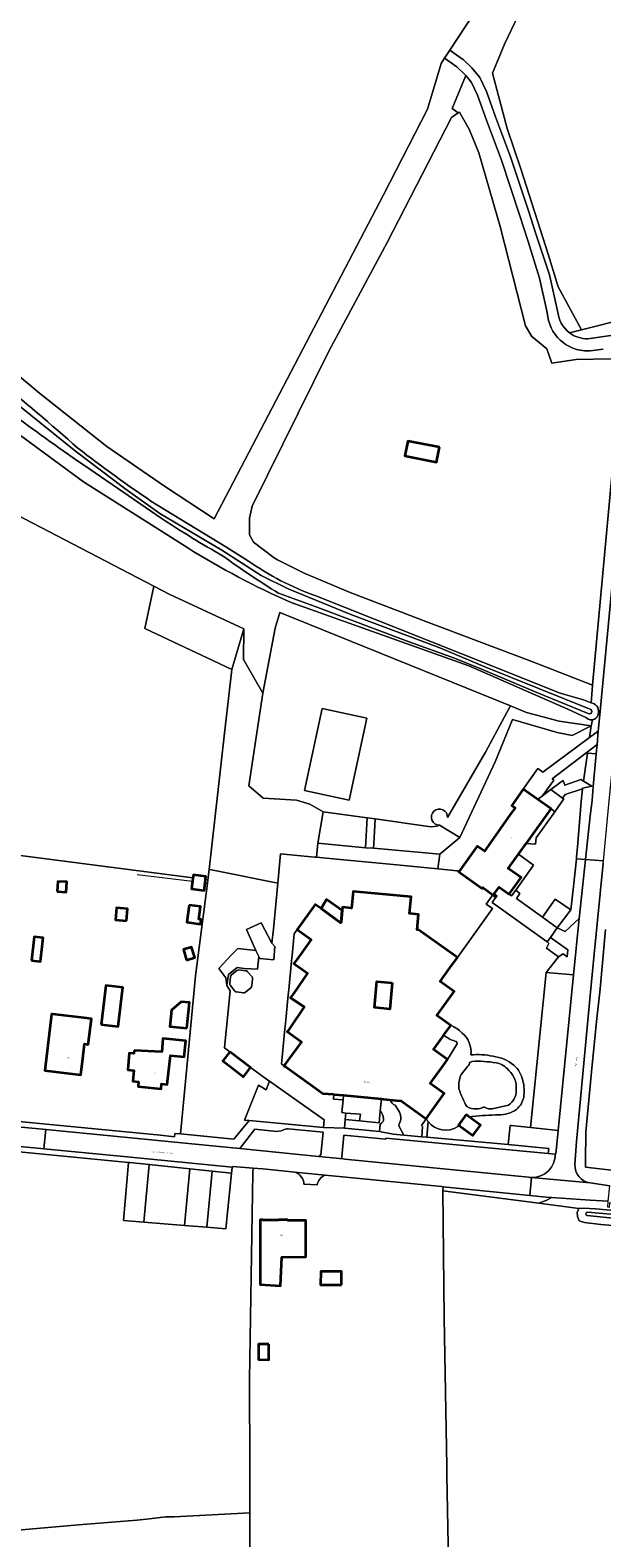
# Model space of a CAD drawing. Header units: metres. Extents: x 201541 to 204988, y 387833 to 394342.
# Tile 184 of 214: x 203854 to 204003, y 391671 to 392064. Entities that reach past the tile are written whole.
import ezdxf
from ezdxf.enums import TextEntityAlignment as Align

# ---------------------------------------------------------------- set-up
doc = ezdxf.new("R2010")
doc.units = ezdxf.units.M
doc.layers.get('Defpoints').update_dxf_attribs({"lineweight": 25})
for name, color, linetype, lineweight in [('B-WE-GR-BEPLANTING_CULTUUR_BOSPLANTSOEN-GV', 90, 'Continuous', 18), ('B-WE-GR-BOS_LOOF-GV', 40, 'Continuous', 13), ('B-WE-GR-BOUWLAND-GV', 80, 'Continuous', 13), ('B-WE-GR-FRUITTEELT-GV', 40, 'Continuous', 13), ('B-WE-GR-GRAS-GV', 60, 'Continuous', 13), ('B-WE-GR-GROENVOORZIENING-GV', 80, 'Continuous', 18), ('B-WE-GR-HOUTWAL-GV', 40, 'Continuous', 13), ('B-WE-IE-TERREINAFSCHEIDING_KUNSTMATIG_HEKWERK-G', 20, 'IE-TERREINAFSCHEIDING-KUNSTMATIG', 18), ('B-WE-IE-TERREINAFSCHEIDING_KUNSTMATIG_MUUR-G', 90, 'IE-TERREINAFSCHEIDING-KUNSTMATIG-DICHT', 18), ('B-WE-OG-BEBOUWING-GV', 7, 'Continuous', 35), ('B-WE-OG-BEBOUWING-T18', 10, 'Continuous', 18), ('B-WE-OG-BEBOUWING_SCHUUR-GV', 7, 'Continuous', 35), ('B-WE-OG-TERREIN_CULTUURSCHEIDING-GV', 7, 'Continuous', 18), ('B-WE-OG-TERREIN_ERF-GV', 7, 'Continuous', 18), ('B-WE-OG-TERREIN_ONBEGROEID-GV', 7, 'Continuous', 18), ('B-WE-OG-WATER-GV', 130, 'Continuous', 18), ('B-WE-OG-WATER_SLOOT-GV', 120, 'Continuous', 18), ('B-WE-OG-WEG-GV', 7, 'Continuous', 18), ('B-WE-VH-ONVERHARD-GV', 252, 'Continuous', 18), ('B-WE-VH-VERHARDING_ASFALT-GV', 252, 'Continuous', 18), ('B-WE-VH-VERHARDING_BEDRIJFSVLOERPLAAT-GV', 252, 'Continuous', 18), ('B-WE-VH-VERHARDING_BETON-GV', 252, 'Continuous', 18), ('B-WE-VH-VERHARDING_BETONSTRAATSTEEN-GV', 252, 'Continuous', 18), ('B-WE-VH-VERHARDING_HALFVERHARDING_GRIND-GV', 252, 'Continuous', 18), ('B-WE-VH-VERHARDING_OPEN-GV', 252, 'Continuous', 18), ('B-WE-VH-VERHARDING_PUIN-GV', 252, 'Continuous', 18), ('B-WE-VH-VERHARDING_TEGEL-GV', 252, 'Continuous', 18)]:
    doc.layers.add(name, color=color, linetype=linetype, lineweight=lineweight)
doc.styles.add('NLCS-ISO-M200-T18', font='NLCS-ISO.ttf', dxfattribs={"height": 0.36})
doc.linetypes.add('IE-TERREINAFSCHEIDING-KUNSTMATIG', pattern='A,4,[82,NLCS.SHX,S=0.75,R=90,X=0,Y=0],4,-2', length=10)
doc.linetypes.add('IE-TERREINAFSCHEIDING-KUNSTMATIG-DICHT', pattern='A,8,-1,[82,NLCS.SHX,S=0.75,R=90,X=0,Y=0],-1', length=10)

msp = doc.modelspace()

# ---------------------------------------------------------------- linework, layer by layer
at = {"layer": 'B-WE-GR-BEPLANTING_CULTUUR_BOSPLANTSOEN-GV'}
msp.add_lwpolyline([(203916.507, 391789.777), (203916.34, 391789.897), (203911.544, 391793.339), (203909.714, 391790.961), (203904.339, 391795.097), (203906.169, 391797.475), (203904.777, 391798.509), (203906.264, 391813.335), (203905.4, 391814.696), (203905.081, 391816.738), (203903.272, 391819.193), (203906.51, 391822.604), (203908.213, 391824.397), (203912.942, 391823.814), (203910.457, 391829.282), (203914.342, 391831.048), (203917.09, 391825.761), (203917.549, 391829.375), (203918.668, 391841.406), (203900.907, 391844.926), (203900.757, 391844.956), (203900.452, 391842.264), (203900.306, 391841.408), (203897.238, 391817.249), (203894.774, 391791.559), (203893.284, 391776.047), (203907.215, 391774.683), (203911.177, 391779.542), (203910.002, 391779.652), (203913.606, 391788.766), (203915.634, 391787.574)], close=True, dxfattribs=at)
at = {"layer": 'B-WE-GR-BOS_LOOF-GV'}
for points in [[(203722.754, 392005.192), (203741.71, 391995.051), (203751.679, 391989.718), (203774.461, 391977.53), (203833.788, 391946.125), (203886.372, 391918.799), (203890.516, 391916.646), (203891.664, 391916.109), (203909.805, 391907.629), (203909.718, 391899.645), (203914.722, 391890.916), (203917.943, 391907.844), (203919.154, 391911.881), (203979.218, 391887.556), (203983.407, 391885.859), (203991.866, 391883.587), (204000.219, 391882.351), (204000.606, 391883.956)], [(203895.182, 391928.754), (203868.015, 391946.012), (203837.731, 391968.196), (203818.887, 391988.89)], [(204000, 391883.948), (203999.44, 391884.139), (203998.977, 391884.508), (203994.172, 391886.726), (203968.349, 391897.982), (203922.098, 391914.488)]]:
    msp.add_lwpolyline(points, dxfattribs=at)
for points in [[(203922.098, 391914.488, -0.0344526), (203895.182, 391928.754)], [(204000.606, 391883.956, -0.0890116), (204000, 391883.948)]]:
    msp.add_lwpolyline(points, format="xyb", dxfattribs=at)
at = {"layer": 'B-WE-GR-BOUWLAND-GV'}
for points in [[(204003.936, 391829.313), (204002.541, 391813.826), (204001.684, 391806.147), (204000.521, 391794.074), (203998.834, 391776.559), (203998.76, 391768.865), (203998.71, 391767.425), (204013.701, 391765.64)], [(204075.702, 391745.089), (204054.987, 391747.395), (204022.3, 391750.799), (204002.712, 391752.474), (203998.501, 391752.983), (203997.114, 391753.418), (203996.618, 391754.521), (203996.567, 391755.557), (203996.998, 391756.619), (203986.554, 391757.981), (203961.628, 391761.232), (203961.96, 391728.079), (203962.605, 391689.488), (203962.644, 391687.162), (203964.319, 391600.914), (203911.565, 391597.286), (203911.345, 391677.332), (203891.631, 391676.247), (203889.515, 391676.22), (203884.452, 391675.695), (203881.95, 391675.389), (203866.731, 391674.142), (203845.931, 391672.367)]]:
    msp.add_lwpolyline(points, dxfattribs=at)
at = {"layer": 'B-WE-GR-FRUITTEELT-GV'}
msp.add_lwpolyline([(203983.137, 392071.524), (203977.662, 392060.04), (203974.492, 392052.5), (203978.375, 392038.021), (203981.982, 392027.252), (203989.031, 392005.275), (203991.647, 391996.779), (203997.686, 391985.605), (204009.058, 391988.455), (204038.5, 391995.834), (204057.885, 392000.678)], dxfattribs=at)
at = {"layer": 'B-WE-GR-GRAS-GV'}
for points in [[(203849.095, 391975.34), (203856.586, 391969.059), (203874.141, 391955.182), (203889.108, 391944.866), (203902.062, 391936.358), (203946.113, 392020.76), (203957.616, 392043.069), (203961.141, 392054.961), (203962.052, 392056.354), (203963.421, 392058.448), (203978.232, 392081.097)], [(204005.459, 391978.039), (203996.329, 391977.806), (203989.963, 391976.92), (203988.656, 391980.622), (203984.756, 391983.861), (203983.141, 391986.628), (203976.495, 392012.515), (203970.929, 392031.721), (203968.46, 392037.89), (203966.397, 392041.523), (203965.948, 392042.314), (203965.623, 392042.093), (203963.861, 392040.89), (203947.132, 392008.379), (203931.91, 391980.035), (203911.921, 391939.593), (203911.26, 391936.514), (203911.26, 391932.129), (203912.329, 391930.271), (203917.713, 391926.148), (203918.536, 391925.615), (203925.513, 391922.167), (203937.464, 391917.136), (203957.138, 391909.572), (203984.783, 391899.161), (204000.542, 391893.025), (204008.314, 391976.706)], [(203843.489, 391849.664), (203896.554, 391842.798), (203896.656, 391843.56), (203899.921, 391843.123), (203899.817, 391842.351), (203900.452, 391842.264), (203900.757, 391844.956), (203904.686, 391879.66), (203906.655, 391897.054), (203901.918, 391899.287), (203883.98, 391907.743), (203886.372, 391918.799), (203833.788, 391946.125)]]:
    msp.add_lwpolyline(points, dxfattribs=at)
msp.add_lwpolyline([(203960.708, 391954.964), (203959.931, 391951.082), (203951.717, 391952.725), (203952.493, 391956.606)], close=True, dxfattribs=at)
at = {"layer": 'B-WE-GR-GROENVOORZIENING-GV'}
for points in [[(203978.232, 392081.097), (203963.421, 392058.448), (203966.459, 392056.326), (203966.879, 392056.033), (203969.131, 392053.826), (203971.221, 392051.37), (203972.963, 392047.663), (203975.341, 392041.072), (203979.207, 392030.62), (203983.97, 392016.324), (203985.69, 392010.891), (203989.335, 391999.946), (203991.493, 391990.572)], [(203994.553, 391984.82), (203997.686, 391985.605), (203991.647, 391996.779), (203989.031, 392005.275), (203981.982, 392027.252), (203978.375, 392038.021), (203974.492, 392052.5), (203977.662, 392060.04), (203983.137, 392071.524)], [(203928.509, 391916.272), (203966.27, 391901.241), (203992.163, 391890.859), (203998.26, 391889.162), (204000, 391888.485), (204000.233, 391888.394), (204000.531, 391892.91), (204000.542, 391893.025), (203984.783, 391899.161), (203957.138, 391909.572), (203937.464, 391917.136), (203925.513, 391922.167), (203918.536, 391925.615), (203917.713, 391926.148), (203912.329, 391930.271), (203911.26, 391932.129), (203911.26, 391936.514), (203911.921, 391939.593), (203931.91, 391980.035), (203947.132, 392008.379), (203963.861, 392040.89), (203965.623, 392042.093), (203964.068, 392043.238), (203967.553, 392051.824), (203967.301, 392052.12), (203965.277, 392054.102), (203962.052, 392056.354), (203961.141, 392054.961), (203957.616, 392043.069), (203946.113, 392020.76), (203902.062, 391936.358), (203889.108, 391944.866), (203874.141, 391955.182), (203856.586, 391969.059), (203849.095, 391975.34)], [(203885.622, 391940.937), (203905.146, 391929), (203911.037, 391925.325)], [(203962.819, 391858.505), (203972.748, 391875.49), (203978.289, 391885.824), (203979.218, 391887.556), (203919.154, 391911.881), (203917.943, 391907.844), (203914.722, 391890.916), (203911.088, 391866.769), (203914.789, 391863.511), (203923.532, 391862.996), (203926.952, 391861.975), (203930.429, 391860.007), (203941.882, 391858.405), (203943.969, 391858.113), (203957.849, 391856.172)], [(203968.057, 391793.651), (203967.373, 391792.858), (203966.385, 391791.558), (203966.119, 391790.914)], [(203936.188, 391779.806), (203935.964, 391777.533), (203945.153, 391776.651), (203945.255, 391778.626)], [(203945.294, 391782.069), (203944.989, 391778.969), (203939.903, 391779.445), (203936.188, 391779.806)], [(203972.823, 391782.833), (203972.966, 391782.721)], [(203973.489, 391782.593), (203974.433, 391782.568), (203978.686, 391783.559)], [(203845.931, 391672.367), (203866.731, 391674.142), (203881.95, 391675.389), (203884.452, 391675.695), (203889.515, 391676.22), (203891.631, 391676.247), (203911.345, 391677.332), (203911.343, 391678.127), (203911.314, 391688.779), (203911.25, 391712.022), (203912.174, 391765.874), (203912.225, 391767.086), (203906.954, 391767.516), (203906.787, 391767.409), (203906.689, 391766.468), (203906.619, 391765.804), (203905.105, 391751.339), (203900.15, 391751.737), (203894.301, 391752.208), (203883.755, 391753.056), (203878.485, 391753.48), (203879.786, 391768.61), (203826.329, 391773.813)]]:
    msp.add_lwpolyline(points, dxfattribs=at)
for points in [[(203991.493, 391990.572, 0.220151), (203994.553, 391984.82)], [(203845.188, 391972.852, -0.0117971), (203866.613, 391954.741)], [(203866.613, 391954.741, 0.0158106), (203885.622, 391940.937)], [(203911.037, 391925.325, 0.069781), (203928.509, 391916.272)], [(203960.72, 391856.516, -2.5100175), (203962.819, 391858.505)], [(203957.849, 391856.172, 0.1609049), (203960.72, 391856.516)], [(203968.701, 391794.732, -0.0887288), (203968.057, 391793.651)], [(203969.205, 391794.949, 0.0375683), (203968.701, 391794.732)], [(203975.506, 391794.583, 0.0504179), (203969.205, 391794.949)], [(203978.795, 391792.592, 0.1794116), (203975.506, 391794.583)], [(203980.691, 391787.35, 0.2350488), (203978.795, 391792.592)], [(203966.119, 391790.914, 0.0914186), (203965.775, 391787.757)], [(203965.775, 391787.757, 0.0324244), (203967.821, 391783.163)], [(203978.686, 391783.559, 0.2556852), (203980.691, 391787.35)], [(203945.255, 391778.626, 0.3336104), (203946.166, 391780.02)], [(203946.166, 391780.02, 0.1696456), (203945.294, 391782.069)], [(203967.821, 391783.163, 0.1417309), (203970.38, 391782.552)], [(203970.38, 391782.552, 0.1026685), (203971.966, 391782.929)], [(203971.966, 391782.929, -0.2823664), (203972.823, 391782.833)], [(203972.966, 391782.721, 0.1067632), (203973.489, 391782.593)]]:
    msp.add_lwpolyline(points, format="xyb", dxfattribs=at)
for points in [[(203901.918, 391899.287), (203906.655, 391897.054), (203909.805, 391907.629), (203891.664, 391916.109), (203890.516, 391916.646), (203886.372, 391918.799), (203883.98, 391907.743)], [(203937.228, 391863.01), (203925.582, 391865.509), (203930.173, 391886.9), (203941.818, 391884.401)], [(203933.234, 391786.357), (203933.102, 391785.121), (203935.628, 391784.891), (203935.756, 391786.103)]]:
    msp.add_lwpolyline(points, close=True, dxfattribs=at)
at = {"layer": 'B-WE-GR-HOUTWAL-GV'}
msp.add_lwpolyline([(203900.757, 391844.956), (203900.907, 391844.926), (203918.668, 391841.406), (203919.379, 391849.042), (203928.228, 391848.175), (203928.712, 391848.128), (203929.05, 391851.843), (203930.429, 391860.007), (203926.952, 391861.975), (203923.532, 391862.996), (203914.789, 391863.511), (203911.088, 391866.769), (203914.722, 391890.916), (203909.718, 391899.645), (203909.805, 391907.629), (203906.655, 391897.054), (203904.686, 391879.66)], close=True, dxfattribs=at)
for points in [[(203960.72, 391856.516), (203966.003, 391853.313), (203975.238, 391873.029), (203979.75, 391884.047), (203991.341, 391880.633), (203995.231, 391879.886), (204000.219, 391882.351), (203991.866, 391883.587), (203983.407, 391885.859), (203979.218, 391887.556), (203978.289, 391885.824)], [(203978.289, 391885.824), (203972.748, 391875.49), (203962.819, 391858.505)]]:
    msp.add_lwpolyline(points, dxfattribs=at)
msp.add_lwpolyline([(203962.819, 391858.505, 2.5100175), (203960.72, 391856.516)], format="xyb", dxfattribs=at)
at = {"layer": 'B-WE-IE-TERREINAFSCHEIDING_KUNSTMATIG_HEKWERK-G'}
for points in [[(204000.542, 391893.025), (204008.314, 391976.706)], [(204000.531, 391892.91), (204000.542, 391893.025)], [(203882.048, 391843.652), (203896.432, 391841.884)], [(203900.306, 391841.408), (203897.238, 391817.249), (203894.774, 391791.559)], [(203899.701, 391841.482), (203900.306, 391841.408)], [(203894.774, 391791.559), (203893.284, 391776.047)]]:
    msp.add_lwpolyline(points, dxfattribs=at)
at = {"layer": 'B-WE-IE-TERREINAFSCHEIDING_KUNSTMATIG_MUUR-G'}
for points in [[(203992.098, 391867.513), (203989.726, 391865.753)], [(203987.514, 391864.11), (203986.517, 391863.37), (203986.348, 391863.161)], [(203989.726, 391865.753), (203987.514, 391864.11)], [(203996.652, 391850.755), (203997.594, 391862.691)], [(203995.602, 391840.557), (203996.367, 391847.742)], [(203996.367, 391847.742), (203996.421, 391848.248)], [(203981.682, 391838.722), (203980.574, 391839.589)], [(203981.682, 391838.722), (203980.777, 391837.367), (203987.523, 391832.491)], [(203994.94, 391834.397), (203995.602, 391840.557)], [(203988.745, 391826.062), (203974.437, 391836.386), (203975.396, 391837.748)], [(203945.294, 391782.069), (203945.599, 391785.169)], [(203936.188, 391779.806), (203939.903, 391779.445)], [(203939.903, 391779.445), (203944.989, 391778.969), (203945.294, 391782.069)]]:
    msp.add_lwpolyline(points, dxfattribs=at)
at = {"layer": 'B-WE-OG-BEBOUWING-GV'}
for points in [[(203974.603, 391838.324), (203975.396, 391837.748), (203975.587, 391838.011), (203974.905, 391838.506), (203976.231, 391840.335), (203978.898, 391838.494), (203982.005, 391842.825), (203978.648, 391845.233), (203981.339, 391848.983), (203983.284, 391851.696), (203983.436, 391851.907), (203989.824, 391860.73), (203986.348, 391863.161), (203982.531, 391865.911), (203979.554, 391861.64), (203980.435, 391861.043), (203978.989, 391858.998), (203972.414, 391849.702), (203970.555, 391851.025), (203965.744, 391844.321), (203971.809, 391839.99), (203971.979, 391840.23)], [(203896.432, 391841.884), (203896.171, 391839.939), (203899.435, 391839.502), (203899.701, 391841.482), (203899.817, 391842.351), (203899.921, 391843.123), (203896.656, 391843.56), (203896.554, 391842.798)], [(203861.203, 391839.236), (203863.568, 391839.073), (203863.75, 391841.699), (203861.385, 391841.863)], [(203921.206, 391802.861), (203921.103, 391802.696), (203924.774, 391800.079), (203921.141, 391795.054), (203920.238, 391793.823), (203920.7, 391793.495), (203926.846, 391789.125), (203930.349, 391786.587), (203933.125, 391786.363), (203933.234, 391786.357), (203935.756, 391786.103), (203945.599, 391785.169), (203946.178, 391785.064), (203947.876, 391784.921), (203949.574, 391784.777), (203950.78, 391784.675), (203957.28, 391779.998), (203959.366, 391782.915), (203961.965, 391786.548), (203958.33, 391789.147), (203961.356, 391793.38), (203962.83, 391795.442), (203959.183, 391798.051), (203961.674, 391801.533), (203961.895, 391801.837), (203963.672, 391804.284), (203960.01, 391806.945), (203962.527, 391810.411), (203964.508, 391813.159), (203960.873, 391815.779), (203963.396, 391819.282), (203965.375, 391822.006), (203955.256, 391829.207), (203954.893, 391829.232), (203955.275, 391833.217), (203952.945, 391833.441), (203953.363, 391837.791), (203938.222, 391839.242), (203937.804, 391834.882), (203935.475, 391835.106), (203935.395, 391834.274), (203935.095, 391831.143), (203934.89, 391831.163), (203929.897, 391834.754), (203928.379, 391835.846), (203923.703, 391829.288), (203927.322, 391826.708), (203924.808, 391823.182), (203923.659, 391821.584), (203922.919, 391820.56), (203922.823, 391820.421), (203926.402, 391817.954), (203922.775, 391812.691), (203922.065, 391811.699), (203921.96, 391811.544), (203925.519, 391809.132), (203921.953, 391803.872)], [(203879.207, 391831.611), (203879.486, 391834.676), (203876.67, 391834.932), (203876.392, 391831.867)], [(203895.572, 391835.688), (203894.945, 391831.24), (203898.495, 391830.739), (203898.662, 391831.92), (203898.046, 391832.007), (203898.507, 391835.274)], [(203929.897, 391834.754), (203934.89, 391831.163), (203935.095, 391831.143), (203935.395, 391834.274), (203931.35, 391837.152)], [(203854.491, 391821.279), (203856.874, 391821.011), (203857.56, 391827.101), (203855.176, 391827.369)], [(203894.899, 391821.362), (203897.038, 391822.019), (203896.198, 391824.751), (203894.06, 391824.094)], [(203948.427, 391815.383), (203947.782, 391808.57), (203943.766, 391808.951), (203944.411, 391815.763)], [(203872.638, 391804.598), (203877.1, 391804.075), (203878.289, 391814.217), (203873.826, 391814.74)], [(203867.949, 391796.419), (203868.314, 391799.503), (203869.293, 391799.383), (203870.099, 391806.038), (203869.429, 391806.119), (203868.913, 391806.181), (203859.98, 391807.263), (203859.752, 391807.291), (203858.014, 391792.532), (203867.359, 391791.432), (203867.948, 391796.407)], [(203894.989, 391803.572), (203895.63, 391810.249), (203893.517, 391810.473), (203890.918, 391808.252), (203890.51, 391804.001)], [(203881.222, 391797.787), (203881.168, 391796.976), (203879.94, 391797.047), (203879.549, 391792.72), (203881.153, 391792.561), (203880.879, 391789.804), (203882.399, 391789.656), (203882.273, 391788.369), (203888.247, 391787.776), (203888.374, 391789.072), (203889.861, 391788.927), (203890.662, 391796.464), (203894.274, 391796.117), (203894.677, 391800.317), (203888.745, 391800.887), (203888.41, 391797.402)], [(203906.169, 391797.475), (203904.339, 391795.097), (203909.714, 391790.961), (203911.544, 391793.339)], [(203967.634, 391781.063), (203965.675, 391778.358), (203965.848, 391778.233), (203969.427, 391775.64), (203971.386, 391778.345), (203968.558, 391780.394)], [(203925.319, 391753.478), (203921.246, 391753.498), (203921.231, 391753.636), (203918.804, 391753.665), (203918.788, 391753.534), (203914.727, 391753.603), (203914.7, 391753.659), (203914.068, 391753.659), (203914.042, 391736.77), (203919.319, 391736.453), (203919.708, 391743.919), (203925.947, 391743.987), (203925.953, 391753.502)], [(203935.185, 391736.685), (203935.19, 391740.194), (203929.798, 391740.203), (203929.793, 391736.694)], [(203916.318, 391721.244), (203913.623, 391721.263), (203913.615, 391717.276), (203916.31, 391717.217)]]:
    msp.add_lwpolyline(points, close=True, dxfattribs=at)
at = {"layer": 'B-WE-OG-BEBOUWING_SCHUUR-GV'}
msp.add_lwpolyline([(203960.708, 391954.964), (203952.493, 391956.606), (203951.717, 391952.725), (203959.931, 391951.082)], close=True, dxfattribs=at)
at = {"layer": 'B-WE-OG-TERREIN_CULTUURSCHEIDING-GV'}
for points in [[(203941.456, 391850.624), (203941.882, 391858.405), (203930.429, 391860.007), (203929.05, 391851.843)], [(203997.104, 391832.157), (203997.949, 391840.243), (203998.755, 391847.584), (203996.367, 391847.742), (203995.602, 391840.557), (203994.94, 391834.397), (203991.336, 391829.736), (203993.407, 391828.799)], [(204006.232, 391758.316), (204006.218, 391758.004), (204004.978, 391758.112), (204004.868, 391756.877), (204004.517, 391756.916), (204004.668, 391758.482), (204000, 391758.805), (203989.916, 391759.503), (203988.667, 391758.804), (203986.554, 391757.981), (203996.998, 391756.619), (203998.197, 391756.731), (204001.402, 391756.56), (204010.714, 391755.685), (204012.424, 391755.549), (204012.418, 391756.103), (204012.093, 391756.133), (204012.225, 391757.37), (204010.989, 391757.505), (204011.02, 391757.831), (204010.201, 391757.947), (204007.005, 391758.262)]]:
    msp.add_lwpolyline(points, close=True, dxfattribs=at)
for points in [[(203943.614, 391851.639), (203943.552, 391850.509), (203960.798, 391848.984), (203966.003, 391853.313), (203960.72, 391856.516)], [(203957.849, 391856.172), (203943.969, 391858.113), (203943.614, 391851.639)], [(204003.326, 391846.594), (204001.03, 391822.869), (204000, 391812.088), (203996.372, 391774.112), (203995.956, 391768.067)], [(204013.701, 391765.64), (203998.71, 391767.425), (203998.76, 391768.865), (203998.834, 391776.559), (204000.521, 391794.074), (204001.684, 391806.147), (204002.541, 391813.826), (204003.936, 391829.313)], [(203919.526, 391776.887), (203918.388, 391776.703), (203912.646, 391777.241), (203908.791, 391772.205), (203929.19, 391770.197)], [(203929.19, 391770.197), (203929.538, 391770.316), (203929.715, 391770.639), (203929.809, 391770.625), (203930.41, 391776.527), (203921.351, 391777.368)], [(203990.868, 391770.794), (203989.028, 391770.968), (203946.788, 391774.955), (203946.773, 391774.665), (203935.787, 391775.715), (203935.263, 391770.083)], [(203935.674, 391769.54), (203936.093, 391769.507), (203983.871, 391764.779)], [(203999.975, 391763.267), (204000, 391763.263)], [(204000, 391763.263), (204005.067, 391762.528)]]:
    msp.add_lwpolyline(points, dxfattribs=at)
for points in [[(203960.72, 391856.516, -0.1609049), (203957.849, 391856.172)], [(203919.95, 391777.045, -0.099326), (203919.526, 391776.887)], [(203921.351, 391777.368, 0.1648421), (203919.95, 391777.045)], [(203935.263, 391770.083, 0.4332212), (203935.674, 391769.54)], [(203984.698, 391764.701, 0.424934), (203990.868, 391770.794)], [(203995.956, 391768.067, 0.3788524), (203999.975, 391763.267)], [(203983.871, 391764.779, 0.0341243), (203984.698, 391764.701)]]:
    msp.add_lwpolyline(points, format="xyb", dxfattribs=at)
at = {"layer": 'B-WE-OG-TERREIN_ERF-GV'}
for points in [[(203965.744, 391844.321), (203970.555, 391851.025), (203972.414, 391849.702), (203978.989, 391858.998), (203980.435, 391861.043), (203979.554, 391861.64), (203982.531, 391865.911), (203986.364, 391871.232), (203987.593, 391870.346), (203999.801, 391879.354), (204000.219, 391882.351), (203995.231, 391879.886), (203991.341, 391880.633), (203979.75, 391884.047), (203975.238, 391873.029), (203966.003, 391853.313), (203960.798, 391848.984), (203960.34, 391845.108), (203965.305, 391844.635)], [(203989.726, 391865.753), (203992.098, 391867.513), (203992.956, 391868.156), (203993.39, 391866.917), (203997.567, 391868.372), (203998.216, 391867.986), (203999.232, 391875.27), (203998.86, 391875.303), (203990.033, 391868.587), (203990.486, 391868.262), (203987.514, 391864.11)], [(203990.781, 391860.018), (203985.929, 391853.223), (203985.747, 391851.547), (203983.284, 391851.696), (203981.339, 391848.983), (203985.215, 391846.08), (203980.574, 391839.589), (203981.682, 391838.722), (203980.777, 391837.367), (203987.523, 391832.491), (203990.871, 391837.256), (203994.94, 391834.397), (203995.602, 391840.557), (203996.367, 391847.742), (203996.421, 391848.248), (203996.652, 391850.755), (203997.594, 391862.691), (203997.946, 391865.928), (203993.477, 391864.498), (203992.792, 391863.558), (203993.111, 391863.334)], [(203911.544, 391793.339), (203916.34, 391789.897), (203916.507, 391789.777), (203930.731, 391779.715), (203930.532, 391777.726), (203935.964, 391777.533), (203936.188, 391779.806), (203936.336, 391781.492), (203935.309, 391781.593), (203935.628, 391784.891), (203933.102, 391785.121), (203933.234, 391786.357), (203933.125, 391786.363), (203930.349, 391786.587), (203926.846, 391789.125), (203920.7, 391793.495), (203920.238, 391793.823), (203919.594, 391794.296), (203919.762, 391796.013), (203920.486, 391803.401), (203920.623, 391804.809), (203921.359, 391812.266), (203921.487, 391813.633), (203922.217, 391821.139), (203922.362, 391822.557), (203922.92, 391828.199), (203923.703, 391829.288), (203928.379, 391835.846), (203929.897, 391834.754), (203931.35, 391837.152), (203935.395, 391834.274), (203935.475, 391835.106), (203937.804, 391834.882), (203938.222, 391839.242), (203953.363, 391837.791), (203952.945, 391833.441), (203955.275, 391833.217), (203954.893, 391829.232), (203955.256, 391829.207), (203965.375, 391822.006), (203974.523, 391834.796), (203972.923, 391835.925), (203974.603, 391838.324), (203971.979, 391840.23), (203971.809, 391839.99), (203965.744, 391844.321), (203965.305, 391844.635), (203960.34, 391845.108), (203947.783, 391846.308), (203931.231, 391847.881), (203928.712, 391848.128), (203928.228, 391848.175), (203919.379, 391849.042), (203918.668, 391841.406), (203917.549, 391829.375), (203917.09, 391825.761), (203917.858, 391824.895), (203917.566, 391821.446), (203913.988, 391821.75), (203913.704, 391822.309), (203913.373, 391818.941), (203909.838, 391819.169), (203908.02, 391819.382), (203905.821, 391817.59), (203905.4, 391814.696), (203906.264, 391813.335), (203904.777, 391798.509), (203906.169, 391797.475)], [(203861.203, 391839.236), (203861.385, 391841.863), (203863.75, 391841.699), (203863.568, 391839.073)], [(203879.207, 391831.611), (203876.392, 391831.867), (203876.67, 391834.932), (203879.486, 391834.676)], [(203895.572, 391835.688), (203898.507, 391835.274), (203898.046, 391832.007), (203898.662, 391831.92), (203898.495, 391830.739), (203894.945, 391831.24)], [(203854.491, 391821.279), (203855.176, 391827.369), (203857.56, 391827.101), (203856.874, 391821.011)], [(203921.141, 391795.054), (203924.774, 391800.079), (203921.103, 391802.696), (203921.206, 391802.861), (203921.953, 391803.872), (203925.519, 391809.132), (203921.96, 391811.544), (203922.065, 391811.699), (203922.775, 391812.691), (203926.402, 391817.954), (203922.823, 391820.421), (203922.919, 391820.56), (203923.659, 391821.584), (203924.808, 391823.182), (203927.322, 391826.708), (203923.703, 391829.288), (203922.92, 391828.199), (203922.362, 391822.557), (203922.217, 391821.139), (203921.487, 391813.633), (203921.359, 391812.266), (203920.623, 391804.809), (203920.486, 391803.401), (203919.762, 391796.013), (203919.594, 391794.296), (203920.238, 391793.823)], [(203894.899, 391821.362), (203894.06, 391824.094), (203896.198, 391824.751), (203897.038, 391822.019)], [(203911.926, 391816.938), (203912.044, 391816.687), (203912.082, 391816.414), (203911.855, 391814.619), (203911.777, 391814.345), (203911.591, 391814.132), (203910.211, 391812.958), (203909.965, 391812.816), (203909.682, 391812.793), (203907.895, 391813.028), (203907.626, 391813.098), (203907.416, 391813.279), (203906.277, 391814.685), (203906.135, 391814.924), (203906.106, 391815.202), (203906.289, 391817.002), (203906.371, 391817.268), (203906.548, 391817.483), (203907.962, 391818.614), (203908.208, 391818.747), (203908.489, 391818.77), (203910.286, 391818.582), (203910.555, 391818.507), (203910.767, 391818.323)], [(203944.411, 391815.763), (203943.766, 391808.951), (203947.782, 391808.57), (203948.427, 391815.383)], [(203872.638, 391804.598), (203873.826, 391814.74), (203878.289, 391814.217), (203877.1, 391804.075)], [(203868.913, 391806.181), (203869.429, 391806.119), (203870.099, 391806.038), (203869.293, 391799.383), (203868.314, 391799.503), (203867.949, 391796.419), (203867.948, 391796.407), (203867.359, 391791.432), (203858.014, 391792.532), (203859.752, 391807.291), (203859.98, 391807.263)], [(203893.517, 391810.473), (203895.63, 391810.249), (203894.989, 391803.572), (203890.51, 391804.001), (203890.918, 391808.252)], [(203879.549, 391792.72), (203879.94, 391797.047), (203881.168, 391796.976), (203881.222, 391797.787), (203888.41, 391797.402), (203888.745, 391800.887), (203894.677, 391800.317), (203894.274, 391796.117), (203890.662, 391796.464), (203889.861, 391788.927), (203888.374, 391789.072), (203888.247, 391787.776), (203882.273, 391788.369), (203882.399, 391789.656), (203880.879, 391789.804), (203881.153, 391792.561)], [(203914.068, 391753.659), (203914.7, 391753.659), (203914.727, 391753.603), (203918.788, 391753.534), (203918.804, 391753.665), (203921.231, 391753.636), (203921.246, 391753.498), (203925.319, 391753.478), (203925.953, 391753.502), (203925.947, 391743.987), (203919.708, 391743.919), (203919.319, 391736.453), (203914.042, 391736.77)], [(203935.185, 391736.685), (203929.793, 391736.694), (203929.798, 391740.203), (203935.19, 391740.194)], [(203916.318, 391721.244), (203916.31, 391717.217), (203913.615, 391717.276), (203913.623, 391721.263)]]:
    msp.add_lwpolyline(points, close=True, dxfattribs=at)
for points in [[(203830.595, 391781.257), (203858.405, 391778.577), (203888.103, 391775.691), (203891.759, 391775.324), (203891.844, 391776.188), (203893.284, 391776.047), (203894.774, 391791.559), (203897.238, 391817.249), (203900.306, 391841.408), (203900.452, 391842.264), (203899.817, 391842.351), (203899.701, 391841.482), (203899.435, 391839.502), (203896.171, 391839.939), (203896.432, 391841.884), (203896.554, 391842.798), (203843.489, 391849.664)], [(203957.775, 391779.255), (203957.416, 391775.194), (203978.627, 391773.246), (203979.14, 391778.239), (203979.431, 391778.209), (203984.401, 391777.699), (203988.525, 391818.15), (203991.723, 391822.207), (203988.623, 391824.428), (203989.228, 391825.692), (203988.745, 391826.062), (203974.437, 391836.386), (203975.396, 391837.748), (203974.603, 391838.324), (203972.923, 391835.925), (203974.523, 391834.796), (203965.375, 391822.006), (203963.396, 391819.282), (203960.873, 391815.779), (203964.508, 391813.159), (203962.527, 391810.411), (203960.01, 391806.945), (203963.672, 391804.284)], [(203961.895, 391801.837), (203961.674, 391801.533), (203959.183, 391798.051), (203962.83, 391795.442), (203965.188, 391799.227)], [(203949.574, 391784.777), (203947.876, 391784.921)], [(203950.231, 391777.956), (203951.434, 391775.744), (203956.089, 391775.316), (203956.315, 391777.961), (203956.022, 391778.241), (203957.28, 391779.998), (203950.78, 391784.675), (203949.574, 391784.777)], [(203949.218, 391783.513), (203950.081, 391782.13)], [(203968.558, 391780.394), (203971.386, 391778.345), (203969.427, 391775.64), (203965.848, 391778.233)], [(203923.06, 391766.104), (203914.763, 391766.913), (203912.225, 391767.086), (203912.174, 391765.874), (203911.25, 391712.022), (203911.314, 391688.779), (203911.343, 391678.127), (203911.345, 391677.332), (203911.565, 391597.286), (203964.319, 391600.914), (203962.644, 391687.162), (203962.605, 391689.488), (203961.96, 391728.079), (203961.628, 391761.232), (203961.661, 391762.26), (203961.25, 391762.301), (203935.51, 391764.842), (203930.928, 391765.318)], [(203928.916, 391762.816), (203925.434, 391762.962)]]:
    msp.add_lwpolyline(points, dxfattribs=at)
for points in [[(203963.672, 391804.284, -0.1141174), (203966.634, 391802.343)], [(203964.756, 391800.247, -0.1353461), (203961.895, 391801.837)], [(203965.188, 391799.227, 0.5211052), (203964.756, 391800.247)], [(203966.634, 391802.343, -0.2584932), (203968.882, 391796.633)], [(203968.882, 391796.633, -0.0757332), (203974.666, 391796.299)], [(203974.666, 391796.299, -0.1383505), (203980.122, 391793.964)], [(203980.122, 391793.964, -0.146977), (203982.433, 391790.004)], [(203982.433, 391790.004, -0.0955632), (203982.662, 391785.555)], [(203947.876, 391784.921, 0.2174515), (203949.218, 391783.513)], [(203982.662, 391785.555, -0.1566249), (203980.754, 391782.417)], [(203950.081, 391782.13, -0.2588037), (203950.262, 391778.602)], [(203969.343, 391780.586, 0.058525), (203968.558, 391780.394)], [(203976.125, 391781.004, 0.0206191), (203969.343, 391780.586)], [(203980.754, 391782.417, -0.1468221), (203976.125, 391781.004)], [(203950.262, 391778.602, 0.2058541), (203950.231, 391777.956)], [(203965.5, 391777.959, -0.3880187), (203957.775, 391779.255)], [(203965.848, 391778.233, -0.0063411), (203965.5, 391777.959)], [(203924.754, 391764.899, 0.1555101), (203923.06, 391766.104)], [(203925.434, 391762.962, 0.1535856), (203924.754, 391764.899)], [(203929.541, 391764.233, 0.1159803), (203928.916, 391762.816)], [(203930.928, 391765.318, 0.1321978), (203929.541, 391764.233)]]:
    msp.add_lwpolyline(points, format="xyb", dxfattribs=at)
at = {"layer": 'B-WE-OG-TERREIN_ONBEGROEID-GV'}
msp.add_lwpolyline([(203960.708, 391954.964), (203952.493, 391956.606), (203951.717, 391952.725), (203959.931, 391951.082)], close=True, dxfattribs=at)
at = {"layer": 'B-WE-OG-WATER-GV'}
for points in [[(204000.11, 391886.616), (203972.563, 391897.768), (203960.837, 391902.711), (203937.678, 391911.429), (203921.354, 391918.122), (203914.271, 391921.546), (203904.058, 391928.204), (203887.953, 391937.734), (203879.141, 391943.946), (203866.007, 391953.945), (203845.344, 391970.581)], [(203869.722, 391949.232), (203888.288, 391936.481)], [(203918.779, 391916.975), (203928.331, 391913.48), (203952.582, 391904.361), (203964.608, 391900.039), (203971.475, 391897.216), (203986.038, 391891.08), (203999.462, 391885.614)], [(203999.162, 391754.779), (204010.09, 391753.694), (204036.429, 391751.555), (204054.31, 391749.579)], [(204070.732, 391748.144), (204054.481, 391750.288), (204052.677, 391750.531), (204045.805, 391751.316), (204027.394, 391753.22), (204009.417, 391754.81), (203999.277, 391755.636)]]:
    msp.add_lwpolyline(points, dxfattribs=at)
for points in [[(203851.318, 391962.324, 0.0097585), (203869.722, 391949.232)], [(203888.288, 391936.481, 0.016919), (203904.406, 391926.619)], [(203904.406, 391926.619, 0.0185236), (203918.779, 391916.975)], [(203999.462, 391885.614, 0.597618), (204000.403, 391886.083)], [(204000.403, 391886.083, 0.2741036), (204000.11, 391886.616)], [(203999.277, 391755.636, 0.9607252), (203999.162, 391754.779)]]:
    msp.add_lwpolyline(points, format="xyb", dxfattribs=at)
at = {"layer": 'B-WE-OG-WATER_SLOOT-GV'}
for points in [[(203818.887, 391988.89), (203837.731, 391968.196), (203868.015, 391946.012), (203895.182, 391928.754)], [(203845.344, 391970.581), (203866.007, 391953.945), (203879.141, 391943.946), (203887.953, 391937.734), (203904.058, 391928.204), (203914.271, 391921.546), (203921.354, 391918.122), (203937.678, 391911.429), (203960.837, 391902.711), (203972.563, 391897.768)], [(203888.288, 391936.481), (203869.722, 391949.232)], [(203911.037, 391925.325), (203905.146, 391929), (203885.622, 391940.937)], [(203999.462, 391885.614), (203986.038, 391891.08), (203971.475, 391897.216), (203964.608, 391900.039), (203952.582, 391904.361), (203928.331, 391913.48), (203918.779, 391916.975)], [(203922.098, 391914.488), (203968.349, 391897.982), (203994.172, 391886.726), (203998.977, 391884.508), (203999.44, 391884.139), (204000, 391883.948)], [(204000.589, 391888.256), (204000.233, 391888.394), (204000, 391888.485), (203998.26, 391889.162), (203992.163, 391890.859), (203966.27, 391901.241), (203928.509, 391916.272)], [(203972.563, 391897.768), (204000.11, 391886.616)], [(204001.965, 391885.205), (204002.005, 391885.303), (204002.042, 391885.403)], [(204089.921, 391742.245), (204092.669, 391741.876), (204093.261, 391743.116), (204093.447, 391744.423), (204093.345, 391745.361), (204080.442, 391747.655), (204068.894, 391749.502), (204053.797, 391751.34), (204038.082, 391753.124), (204022.754, 391754.724), (204012.424, 391755.549), (204010.714, 391755.685), (204001.402, 391756.56), (203998.197, 391756.731), (203996.998, 391756.619), (203996.567, 391755.557), (203996.618, 391754.521), (203997.114, 391753.418), (203998.501, 391752.983), (204002.712, 391752.474), (204022.3, 391750.799), (204054.987, 391747.395), (204075.702, 391745.089)], [(204054.31, 391749.579), (204036.429, 391751.555), (204010.09, 391753.694), (203999.162, 391754.779)], [(203999.277, 391755.636), (204009.417, 391754.81), (204027.394, 391753.22), (204045.805, 391751.316), (204052.677, 391750.531), (204054.481, 391750.288), (204070.732, 391748.144)]]:
    msp.add_lwpolyline(points, dxfattribs=at)
for points in [[(203866.613, 391954.741, 0.0117971), (203845.188, 391972.852)], [(203869.722, 391949.232, -0.0097585), (203851.318, 391962.324)], [(203885.622, 391940.937, -0.0158106), (203866.613, 391954.741)], [(203904.406, 391926.619, -0.016919), (203888.288, 391936.481)], [(203895.182, 391928.754, 0.0344526), (203922.098, 391914.488)], [(203918.779, 391916.975, -0.0185236), (203904.406, 391926.619)], [(203928.509, 391916.272, -0.069781), (203911.037, 391925.325)], [(204000.403, 391886.083, -0.597618), (203999.462, 391885.614)], [(204000.11, 391886.616, -0.2741036), (204000.403, 391886.083)], [(204002.042, 391885.403, 0.4200274), (204000.589, 391888.256)], [(204000, 391883.948, 0.0890116), (204000.606, 391883.956)], [(204000.606, 391883.956, 0.2859875), (204001.965, 391885.205)], [(203999.162, 391754.779, -0.9607252), (203999.277, 391755.636)]]:
    msp.add_lwpolyline(points, format="xyb", dxfattribs=at)
at = {"layer": 'B-WE-OG-WEG-GV'}
for points in [[(203988.794, 391990.055), (203986.751, 391999.036), (203983.798, 392008.583), (203981.592, 392015.551), (203976.848, 392029.791), (203972.993, 392040.214), (203970.65, 392046.705), (203969.1, 392050.004), (203967.553, 392051.824), (203964.068, 392043.238), (203965.623, 392042.093)], [(203965.623, 392042.093), (203965.948, 392042.314), (203966.397, 392041.523), (203968.46, 392037.89), (203970.929, 392031.721), (203976.495, 392012.515), (203983.141, 391986.628), (203984.756, 391983.861), (203988.656, 391980.622), (203989.963, 391976.92), (203996.329, 391977.806), (204005.459, 391978.039), (204008.314, 391976.706), (204010.829, 391975.593)], [(204057.885, 392000.678), (204038.5, 391995.834), (204009.058, 391988.455), (203997.686, 391985.605), (203994.553, 391984.82)], [(203999.362, 391983.245), (204000, 391983.335), (204007.675, 391984.423), (204015.417, 391986.042)], [(204003.35, 391980.532), (204000, 391980.128), (203999.502, 391980.068)], [(204008.314, 391976.706), (204000.542, 391893.025), (204000.531, 391892.91), (204000.233, 391888.394), (204000.589, 391888.256)], [(204002.042, 391885.403), (204002.449, 391885.234), (204007.496, 391938.459), (204010.829, 391975.593), (204008.314, 391976.706)], [(204000.606, 391883.956), (204000.219, 391882.351), (203999.801, 391879.354), (204002.069, 391881.015), (204002.449, 391885.234), (204002.042, 391885.403), (204002.005, 391885.303), (204001.965, 391885.205)]]:
    msp.add_lwpolyline(points, dxfattribs=at)
for points in [[(203999.502, 391980.068, -0.401404), (203988.794, 391990.055)], [(203994.553, 391984.82, 0.1677239), (203999.362, 391983.245)], [(204000.589, 391888.256, -0.4200274), (204002.042, 391885.403)], [(204001.965, 391885.205, -0.2859875), (204000.606, 391883.956)]]:
    msp.add_lwpolyline(points, format="xyb", dxfattribs=at)
msp.add_lwpolyline([(203996.652, 391850.755), (203996.421, 391848.248), (203996.367, 391847.742), (203998.755, 391847.584), (204000, 391858.933), (204000.439, 391862.934), (204000.768, 391866.584), (204001.532, 391875.063), (203999.232, 391875.27), (203998.216, 391867.986), (204000.371, 391866.705), (203997.974, 391866.182), (203997.946, 391865.928), (203997.594, 391862.691)], close=True, dxfattribs=at)
at = {"layer": 'B-WE-VH-ONVERHARD-GV'}
for points in [[(203991.493, 391990.572), (203989.335, 391999.946), (203985.69, 392010.891), (203983.97, 392016.324), (203979.207, 392030.62), (203975.341, 392041.072), (203972.963, 392047.663), (203971.221, 392051.37), (203969.131, 392053.826), (203966.879, 392056.033), (203966.459, 392056.326), (203963.421, 392058.448), (203962.052, 392056.354)], [(203962.052, 392056.354), (203965.277, 392054.102), (203967.301, 392052.12), (203967.553, 392051.824), (203969.1, 392050.004), (203970.65, 392046.705), (203972.993, 392040.214), (203976.848, 392029.791), (203981.592, 392015.551), (203983.798, 392008.583), (203986.751, 391999.036), (203988.794, 391990.055)], [(204015.417, 391986.042), (204007.675, 391984.423), (204000, 391983.335), (203999.362, 391983.245)], [(203999.502, 391980.068), (204000, 391980.128), (204003.35, 391980.532)]]:
    msp.add_lwpolyline(points, dxfattribs=at)
for points in [[(203988.794, 391990.055, 0.401404), (203999.502, 391980.068)], [(203994.553, 391984.82, -0.220151), (203991.493, 391990.572)], [(203999.362, 391983.245, -0.1677239), (203994.553, 391984.82)]]:
    msp.add_lwpolyline(points, format="xyb", dxfattribs=at)
for points in [[(203917.09, 391825.761), (203914.342, 391831.048), (203910.457, 391829.282), (203912.942, 391823.814), (203913.704, 391822.309), (203913.988, 391821.75), (203917.566, 391821.446), (203917.858, 391824.895)], [(203912.942, 391823.814), (203908.213, 391824.397), (203906.51, 391822.604), (203903.272, 391819.193), (203905.081, 391816.738), (203905.4, 391814.696), (203905.821, 391817.59), (203908.02, 391819.382), (203909.838, 391819.169), (203913.373, 391818.941), (203913.704, 391822.309)], [(203989.916, 391759.503), (203988.53, 391759.599), (203984.234, 391760.025), (203961.661, 391762.26), (203961.628, 391761.232), (203986.554, 391757.981), (203988.667, 391758.804)]]:
    msp.add_lwpolyline(points, close=True, dxfattribs=at)
at = {"layer": 'B-WE-VH-VERHARDING_ASFALT-GV'}
for points in [[(204011.001, 391977.88), (204010.829, 391975.593), (204007.496, 391938.459), (204002.449, 391885.234), (204002.069, 391881.015)], [(204002.069, 391881.015), (204001.752, 391877.505), (204001.532, 391875.063), (204000.768, 391866.584), (204000.439, 391862.934), (204000, 391858.933), (203998.755, 391847.584), (204003.387, 391847.222), (204004.809, 391861.922), (204006.857, 391882.975), (204006.895, 391883.388), (204012.732, 391946.359), (204015.145, 391971.832)], [(203995.956, 391768.067), (203996.372, 391774.112), (204000, 391812.088), (204001.03, 391822.869), (204003.326, 391846.594), (204003.387, 391847.222), (203998.755, 391847.584), (203997.949, 391840.243)], [(203997.949, 391840.243), (203997.104, 391832.157), (203995.598, 391817.459), (203991.642, 391776.956), (203991.022, 391770.806), (203990.868, 391770.794)], [(203983.871, 391764.779), (203936.093, 391769.507), (203935.674, 391769.54), (203929.19, 391770.197), (203908.791, 391772.205), (203903.358, 391772.738), (203858.235, 391777.176), (203857.763, 391772.173), (203879.447, 391770.073), (203906.787, 391767.409), (203906.954, 391767.516), (203912.225, 391767.086), (203914.763, 391766.913), (203923.06, 391766.104), (203930.928, 391765.318), (203935.51, 391764.842), (203961.25, 391762.301), (203961.661, 391762.26), (203984.234, 391760.025), (203984.698, 391764.701)], [(203930.928, 391765.318), (203923.06, 391766.104)], [(203984.698, 391764.701), (204000, 391763.263), (203999.975, 391763.267)], [(203925.434, 391762.962), (203928.916, 391762.816)]]:
    msp.add_lwpolyline(points, dxfattribs=at)
for points in [[(203990.868, 391770.794, -0.424934), (203984.698, 391764.701)], [(203999.975, 391763.267, -0.3788524), (203995.956, 391768.067)], [(203923.06, 391766.104, -0.1555101), (203924.754, 391764.899)], [(203924.754, 391764.899, -0.1535856), (203925.434, 391762.962)], [(203928.916, 391762.816, -0.1159803), (203929.541, 391764.233)], [(203929.541, 391764.233, -0.1321978), (203930.928, 391765.318)], [(203984.698, 391764.701, -0.0341243), (203983.871, 391764.779)]]:
    msp.add_lwpolyline(points, format="xyb", dxfattribs=at)
msp.add_lwpolyline([(203984.698, 391764.701), (203984.234, 391760.025), (203988.53, 391759.599), (203989.916, 391759.503), (204000, 391758.805), (204004.668, 391758.482), (204005.067, 391762.528), (204000, 391763.263)], close=True, dxfattribs=at)
at = {"layer": 'B-WE-VH-VERHARDING_BEDRIJFSVLOERPLAAT-GV'}
for points in [[(203941.456, 391850.624), (203943.552, 391850.509), (203943.614, 391851.639), (203943.969, 391858.113), (203941.882, 391858.405)], [(203939.903, 391779.445), (203940.124, 391781.165), (203936.336, 391781.492), (203936.188, 391779.806)]]:
    msp.add_lwpolyline(points, close=True, dxfattribs=at)
at = {"layer": 'B-WE-VH-VERHARDING_BETON-GV'}
for points in [[(204001.752, 391877.505), (203998.86, 391875.303), (203999.232, 391875.27), (204001.532, 391875.063)], [(203986.348, 391863.161), (203989.824, 391860.73), (203990.781, 391860.018), (203993.111, 391863.334), (203992.792, 391863.558), (203989.726, 391865.753), (203987.514, 391864.11), (203986.517, 391863.37)]]:
    msp.add_lwpolyline(points, close=True, dxfattribs=at)
at = {"layer": 'B-WE-VH-VERHARDING_BETONSTRAATSTEEN-GV'}
for points in [[(204001.752, 391877.505), (204002.069, 391881.015), (203999.801, 391879.354), (203987.593, 391870.346), (203986.364, 391871.232), (203982.531, 391865.911), (203986.348, 391863.161), (203986.517, 391863.37), (203987.514, 391864.11), (203990.486, 391868.262), (203990.033, 391868.587), (203998.86, 391875.303)], [(203989.726, 391865.753), (203992.792, 391863.558), (203993.477, 391864.498), (203997.946, 391865.928), (203997.974, 391866.182), (204000.371, 391866.705), (203998.216, 391867.986), (203997.567, 391868.372), (203993.39, 391866.917), (203992.956, 391868.156), (203992.098, 391867.513)], [(203983.284, 391851.696), (203985.747, 391851.547), (203985.929, 391853.223), (203990.781, 391860.018), (203989.824, 391860.73), (203983.436, 391851.907)], [(203847.763, 391773.152), (203848.586, 391773.056), (203856.909, 391772.255), (203857.763, 391772.173), (203858.235, 391777.176), (203857.398, 391777.259), (203849.059, 391778.073), (203848.21, 391778.139)]]:
    msp.add_lwpolyline(points, close=True, dxfattribs=at)
msp.add_lwpolyline([(203957.28, 391779.998), (203956.022, 391778.241), (203956.315, 391777.961), (203956.089, 391775.316), (203957.416, 391775.194), (203957.775, 391779.255)], dxfattribs=at)
msp.add_lwpolyline([(203957.775, 391779.255, -0.038832), (203957.28, 391779.998)], format="xyb", dxfattribs=at)
at = {"layer": 'B-WE-VH-VERHARDING_HALFVERHARDING_GRIND-GV'}
msp.add_lwpolyline([(203997.104, 391832.157), (203993.407, 391828.799), (203991.336, 391829.736), (203989.636, 391827.261), (203994.142, 391824.006), (203993.98, 391822.231), (203992.942, 391823.004), (203991.723, 391822.207), (203988.525, 391818.15), (203995.598, 391817.459)], close=True, dxfattribs=at)
at = {"layer": 'B-WE-VH-VERHARDING_OPEN-GV'}
for points in [[(203937.228, 391863.01), (203941.818, 391884.401), (203930.173, 391886.9), (203925.582, 391865.509)], [(203943.552, 391850.509), (203941.456, 391850.624), (203929.05, 391851.843), (203928.712, 391848.128), (203931.231, 391847.881), (203947.783, 391846.308), (203960.34, 391845.108), (203960.798, 391848.984)], [(203978.898, 391838.494), (203979.48, 391838.058), (203980.574, 391839.589), (203985.215, 391846.08), (203981.339, 391848.983), (203978.648, 391845.233), (203982.005, 391842.825)], [(203981.682, 391838.722), (203980.574, 391839.589), (203979.48, 391838.058), (203978.898, 391838.494), (203976.231, 391840.335), (203974.905, 391838.506), (203975.587, 391838.011), (203975.396, 391837.748), (203974.437, 391836.386), (203988.745, 391826.062), (203989.636, 391827.261), (203991.336, 391829.736), (203987.523, 391832.491), (203980.777, 391837.367)], [(203991.336, 391829.736), (203994.94, 391834.397), (203990.871, 391837.256), (203987.523, 391832.491)], [(203989.636, 391827.261), (203988.745, 391826.062), (203989.228, 391825.692), (203988.623, 391824.428), (203991.723, 391822.207), (203992.942, 391823.004), (203993.98, 391822.231), (203994.142, 391824.006)], [(203906.289, 391817.002), (203906.106, 391815.202), (203906.135, 391814.924), (203906.277, 391814.685), (203907.416, 391813.279), (203907.626, 391813.098), (203907.895, 391813.028), (203909.682, 391812.793), (203909.965, 391812.816), (203910.211, 391812.958), (203911.591, 391814.132), (203911.777, 391814.345), (203911.855, 391814.619), (203912.082, 391816.414), (203912.044, 391816.687), (203911.926, 391816.938), (203910.767, 391818.323), (203910.555, 391818.507), (203910.286, 391818.582), (203908.489, 391818.77), (203908.208, 391818.747), (203907.962, 391818.614), (203906.548, 391817.483), (203906.371, 391817.268)], [(203930.532, 391777.726), (203930.731, 391779.715), (203916.507, 391789.777), (203915.634, 391787.574), (203913.606, 391788.766), (203910.002, 391779.652), (203911.177, 391779.542)], [(203935.756, 391786.103), (203935.628, 391784.891), (203935.309, 391781.593), (203936.336, 391781.492), (203940.124, 391781.165), (203939.903, 391779.445), (203944.989, 391778.969), (203945.294, 391782.069), (203945.599, 391785.169)], [(203990.868, 391770.794), (203991.022, 391770.806), (203991.642, 391776.956), (203984.401, 391777.699), (203979.431, 391778.209), (203979.14, 391778.239), (203978.627, 391773.246), (203989.16, 391772.278), (203989.028, 391770.968)]]:
    msp.add_lwpolyline(points, close=True, dxfattribs=at)
for points in [[(203947.876, 391784.921), (203946.178, 391785.064), (203945.599, 391785.169), (203945.294, 391782.069)], [(203950.081, 391782.13), (203949.218, 391783.513)], [(203945.255, 391778.626), (203945.153, 391776.651)], [(203945.153, 391776.651), (203948.711, 391775.994), (203951.434, 391775.744), (203950.231, 391777.956)]]:
    msp.add_lwpolyline(points, dxfattribs=at)
for points in [[(203949.218, 391783.513, -0.2174515), (203947.876, 391784.921)], [(203946.166, 391780.02, -0.3336104), (203945.255, 391778.626)], [(203945.294, 391782.069, -0.1696456), (203946.166, 391780.02)], [(203950.262, 391778.602, 0.2588037), (203950.081, 391782.13)], [(203950.231, 391777.956, -0.2058541), (203950.262, 391778.602)]]:
    msp.add_lwpolyline(points, format="xyb", dxfattribs=at)
at = {"layer": 'B-WE-VH-VERHARDING_PUIN-GV'}
msp.add_lwpolyline([(203984.401, 391777.699), (203991.642, 391776.956), (203995.598, 391817.459), (203988.525, 391818.15)], close=True, dxfattribs=at)
at = {"layer": 'B-WE-VH-VERHARDING_TEGEL-GV'}
for points in [[(203963.672, 391804.284), (203961.895, 391801.837)], [(203965.188, 391799.227), (203962.83, 391795.442), (203961.356, 391793.38), (203958.33, 391789.147), (203961.965, 391786.548), (203959.366, 391782.915), (203957.28, 391779.998)], [(203966.119, 391790.914), (203966.385, 391791.558), (203967.373, 391792.858), (203968.057, 391793.651)], [(203814.013, 391781.446), (203825.527, 391780.318), (203848.21, 391778.139), (203849.059, 391778.073), (203857.398, 391777.259), (203858.235, 391777.176), (203903.358, 391772.738), (203908.791, 391772.205), (203912.646, 391777.241), (203918.388, 391776.703), (203919.526, 391776.887)], [(203935.263, 391770.083), (203935.787, 391775.715), (203946.773, 391774.665), (203946.788, 391774.955), (203989.028, 391770.968), (203989.16, 391772.278), (203978.627, 391773.246), (203957.416, 391775.194), (203956.089, 391775.316), (203951.434, 391775.744), (203948.711, 391775.994), (203945.153, 391776.651), (203935.964, 391777.533), (203930.532, 391777.726), (203911.177, 391779.542), (203907.215, 391774.683), (203893.284, 391776.047), (203891.844, 391776.188), (203891.759, 391775.324), (203888.103, 391775.691), (203858.405, 391778.577), (203830.595, 391781.257), (203825.524, 391781.746), (203814.167, 391782.862)], [(203965.848, 391778.233), (203965.675, 391778.358), (203967.634, 391781.063), (203968.558, 391780.394)], [(203972.966, 391782.721), (203972.823, 391782.833)], [(203978.686, 391783.559), (203974.433, 391782.568), (203973.489, 391782.593)], [(203815.95, 391774.872), (203825.09, 391773.934), (203826.329, 391773.813), (203879.786, 391768.61), (203880.137, 391768.576), (203885.17, 391768.049), (203895.692, 391766.948), (203901.528, 391766.337), (203906.619, 391765.804), (203906.689, 391766.468), (203906.787, 391767.409), (203879.447, 391770.073), (203857.763, 391772.173), (203856.909, 391772.255), (203848.586, 391773.056), (203847.763, 391773.152), (203825.192, 391775.376), (203816.21, 391776.229)], [(203921.351, 391777.368), (203930.41, 391776.527), (203929.809, 391770.625), (203929.715, 391770.639), (203929.538, 391770.316), (203929.19, 391770.197)], [(203929.19, 391770.197), (203935.674, 391769.54)]]:
    msp.add_lwpolyline(points, dxfattribs=at)
for points in [[(203966.634, 391802.343, 0.1141174), (203963.672, 391804.284)], [(203961.895, 391801.837, 0.1353461), (203964.756, 391800.247)], [(203964.756, 391800.247, -0.5211052), (203965.188, 391799.227)], [(203968.882, 391796.633, 0.2584932), (203966.634, 391802.343)], [(203974.666, 391796.299, 0.0757332), (203968.882, 391796.633)], [(203980.122, 391793.964, 0.1383505), (203974.666, 391796.299)], [(203968.057, 391793.651, 0.0887288), (203968.701, 391794.732)], [(203968.701, 391794.732, -0.0375683), (203969.205, 391794.949)], [(203969.205, 391794.949, -0.0504179), (203975.506, 391794.583)], [(203975.506, 391794.583, -0.1794116), (203978.795, 391792.592)], [(203978.795, 391792.592, -0.2350488), (203980.691, 391787.35)], [(203982.433, 391790.004, 0.146977), (203980.122, 391793.964)], [(203965.775, 391787.757, -0.0914186), (203966.119, 391790.914)], [(203967.821, 391783.163, -0.0324244), (203965.775, 391787.757)], [(203982.662, 391785.555, 0.0955632), (203982.433, 391790.004)], [(203980.691, 391787.35, -0.2556852), (203978.686, 391783.559)], [(203980.754, 391782.417, 0.1566249), (203982.662, 391785.555)], [(203957.28, 391779.998, 0.038832), (203957.775, 391779.255)], [(203970.38, 391782.552, -0.1417309), (203967.821, 391783.163)], [(203968.558, 391780.394, -0.058525), (203969.343, 391780.586)], [(203969.343, 391780.586, -0.0206191), (203976.125, 391781.004)], [(203971.966, 391782.929, -0.1026685), (203970.38, 391782.552)], [(203972.823, 391782.833, 0.2823664), (203971.966, 391782.929)], [(203973.489, 391782.593, -0.1067632), (203972.966, 391782.721)], [(203976.125, 391781.004, 0.1468221), (203980.754, 391782.417)], [(203919.526, 391776.887, 0.099326), (203919.95, 391777.045)], [(203919.95, 391777.045, -0.1648421), (203921.351, 391777.368)], [(203957.775, 391779.255, 0.3880187), (203965.5, 391777.959)], [(203965.5, 391777.959, 0.0063411), (203965.848, 391778.233)], [(203935.674, 391769.54, -0.4332212), (203935.263, 391770.083)]]:
    msp.add_lwpolyline(points, format="xyb", dxfattribs=at)
for points in [[(203885.17, 391768.049), (203880.137, 391768.576), (203879.786, 391768.61), (203878.485, 391753.48), (203883.755, 391753.056)], [(203894.301, 391752.208), (203895.692, 391766.948), (203885.17, 391768.049), (203883.755, 391753.056)], [(203895.692, 391766.948), (203894.301, 391752.208), (203900.15, 391751.737), (203901.528, 391766.337)], [(203901.528, 391766.337), (203900.15, 391751.737), (203905.105, 391751.339), (203906.619, 391765.804)]]:
    msp.add_lwpolyline(points, close=True, dxfattribs=at)

# ---------------------------------------------------------------- texts
at = {"layer": 'B-WE-OG-BEBOUWING-T18', "style": 'NLCS-ISO-M200-T18'}
for s, rotation, p in [('1', 324.4, (203979.429, 391853.183)), ('9b', 353.3, (203864.113, 391795.842)), ('11', 354.4, (203886.634, 391791.956)), ('13-13a', 354.6, (203941.753, 391789.552)), ('20', 359.4, (203919.547, 391749.656))]:
    msp.add_text(s, height=0.36, rotation=rotation, dxfattribs=at).set_placement(p, align=Align.MIDDLE)
at = {"layer": 'Defpoints', "color": 250, "style": 'NLCS-ISO-M200-T18'}
for s, rotation, p in [('Peschweg', 84.5, (203996.369, 391794.854)), ('Mgr Jenneskensstraat', 354.5, (203888.526, 391771.206))]:
    msp.add_text(s, height=0.36, rotation=rotation, dxfattribs=at).set_placement(p, align=Align.MIDDLE)

doc.saveas('drawing.dxf')
